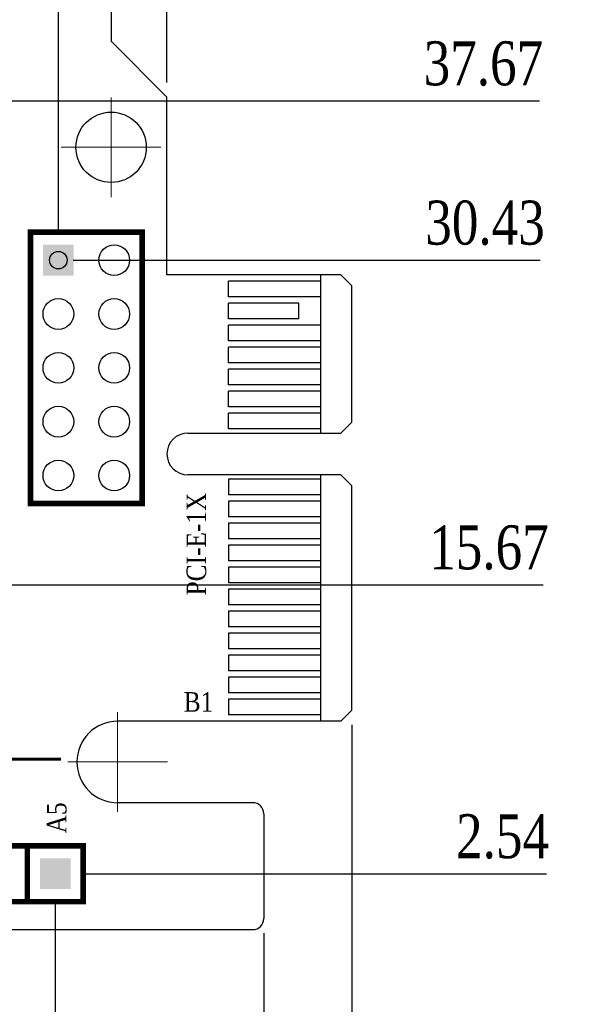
# Model space of a CAD drawing. Header units: millimetres. Extents: x 861 to 1254, y -31 to 249.
# Tile 17 of 41: x 1010 to 1047, y 74 to 141. Entities that reach past the tile are written whole.
import ezdxf
from ezdxf.enums import TextEntityAlignment as Align

# ---------------------------------------------------------------- set-up
doc = ezdxf.new("R2010")
doc.units = ezdxf.units.MM
doc.header["$LTSCALE"] = 32.67
doc.header["$PDMODE"] = 3
doc.header["$PDSIZE"] = 0.3125
doc.linetypes.add('CENTER', pattern=[0.6, 0.375, -0.075, 0.075, -0.075])
doc.layers.get('0').update_dxf_attribs({"linetype": 'CONTINUOUS'})
doc.layers.get('Defpoints').update_dxf_attribs({"linetype": 'CONTINUOUS'})
doc.layers.add('COMP_ART', color=7, linetype='CONTINUOUS')
doc.layers.add('PACKAGE_GEOMETRY_SILKSCREEN_TOP', color=7, linetype='CONTINUOUS')
for name, color, linetype, lineweight in [('中心線2', 1, 'CENTER', 15), ('尺寸標柱線', 3, 'CONTINUOUS', 15), ('文字線性', 7, 'CONTINUOUS', 25)]:
    doc.layers.add(name, color=color, linetype=linetype, lineweight=lineweight)
doc.styles.get("Standard").update_dxf_attribs({"font": 'times.ttf', "width": 0.8})
doc.dimstyles.new('ISO-25(2)', dxfattribs={"dimtxt": 3, "dimasz": 2.5, "dimexe": 1, "dimexo": 1, "dimgap": 1, "dimtad": 1, "dimlfac": 0.666667, "dimdsep": 46, "dimtxsty": 'Standard', "dimcen": 2.5, "dimclrd": 3, "dimclre": 3, "dimclrt": 2, "dimadec": 0, "dimazin": 2, "dimtfac": 1, "dimtmove": 0, "dimatfit": 3, "dimfxl": 0, "dimarcsym": 0})

# ---------------------------------------------------------------- blocks, each defined once
blk = doc.blocks.new('SQUARE_109')
blk.add_solid([(0.0275, 0.0275), (0.0275, -0.0275), (-0.0275, 0.0275), (-0.0275, -0.0275)])
blk = doc.blocks.new('ROUND_110')
blk.add_circle((0, 0), 0.0275)
blk = doc.blocks.new('*D231')
at = {"layer": 'Defpoints', "color": 0}
for p in [(1026.2, 80.178), (916.73, 79.428), (1026.2, 69.836)]:
    blk.add_point(p, dxfattribs=at)
at = {"layer": '尺寸標柱線', "color": 3, "lineweight": -2}
blk.add_line((1026.2, 79.178), (1026.2, 61.198), dxfattribs=at)
at = {"layer": '尺寸標柱線', "color": 2, "insert": (1023.669, 65.017), "char_height": 3, "attachment_point": 5, "rotation": 90}
blk.add_mtext('72.98', dxfattribs=at)
blk = doc.blocks.new('*D232')
at = {"layer": 'Defpoints', "color": 0}
for p in [(1032.2, 94.383), (916.73, 79.428), (1032.2, 69.948)]:
    blk.add_point(p, dxfattribs=at)
at = {"layer": '尺寸標柱線', "color": 3, "lineweight": -2}
blk.add_line((1032.2, 93.383), (1032.2, 61.31), dxfattribs=at)
at = {"layer": '尺寸標柱線', "color": 2, "insert": (1029.669, 65.129), "char_height": 3, "attachment_point": 5, "rotation": 90}
blk.add_mtext('76.98', dxfattribs=at)
blk = doc.blocks.new('*D233')
at = {"layer": 'Defpoints', "color": 0}
for p in [(1015.79, 169.888), (1015.79, 157.152), (916.73, 79.428)]:
    blk.add_point(p, dxfattribs=at)
at = {"layer": '尺寸標柱線', "color": 3, "lineweight": -2}
blk.add_line((1015.79, 158.152), (1015.79, 178.586), dxfattribs=at)
at = {"layer": '尺寸標柱線', "color": 2, "insert": (1013.259, 174.737), "char_height": 3, "attachment_point": 5, "rotation": 90}
blk.add_mtext('66.04', dxfattribs=at)
blk = doc.blocks.new('*D234')
at = {"layer": 'Defpoints', "color": 0}
for p in [(1023.362, 169.858), (1019.6, 136.197), (916.73, 79.428)]:
    blk.add_point(p, dxfattribs=at)
at = {"layer": '尺寸標柱線', "color": 3, "lineweight": -2}
for p, q in [((1023.362, 164.858), (1023.362, 178.475)), ((1019.6, 159.858), (1023.362, 164.858)), ((1019.6, 137.197), (1019.6, 159.858))]:
    blk.add_line(p, q, dxfattribs=at)
at = {"layer": '尺寸標柱線', "color": 2, "insert": (1020.832, 174.666), "char_height": 3, "attachment_point": 5, "rotation": 90}
blk.add_mtext('68.58', dxfattribs=at)
blk = doc.blocks.new('*D241')
at = {"layer": 'Defpoints', "color": 0}
for p in [(1011.98, 82.19), (916.73, 79.428), (1011.98, 68.153)]:
    blk.add_point(p, dxfattribs=at)
at = {"layer": '尺寸標柱線', "color": 3, "linetype": 'ByBlock', "lineweight": -2}
blk.add_line((1011.98, 81.19), (1011.98, 61.337), dxfattribs=at)
at = {"layer": '尺寸標柱線', "color": 2, "insert": (1009.449, 64.245), "char_height": 3, "attachment_point": 5, "rotation": 90}
blk.add_mtext('63.5', dxfattribs=at)
blk = doc.blocks.new('*D243')
at = {"layer": 'Defpoints', "color": 0}
for p in [(1003.609, 102.933), (1036.863, 102.933), (916.73, 79.428)]:
    blk.add_point(p, dxfattribs=at)
at = {"layer": '尺寸標柱線', "color": 3, "linetype": 'ByBlock', "lineweight": -2}
blk.add_line((1004.609, 102.933), (1045.264, 102.933), dxfattribs=at)
at = {"layer": '尺寸標柱線', "color": 2, "insert": (1041.563, 105.463), "char_height": 3, "attachment_point": 5}
blk.add_mtext('15.67', dxfattribs=at)
blk = doc.blocks.new('*D244')
at = {"layer": 'Defpoints', "color": 0}
for p in [(1013.027, 155.628), (1038.27, 155.628), (916.73, 79.428)]:
    blk.add_point(p, dxfattribs=at)
at = {"layer": '尺寸標柱線', "color": 3, "linetype": 'ByBlock', "lineweight": -2}
blk.add_line((1014.027, 155.628), (1045.098, 155.628), dxfattribs=at)
at = {"layer": '尺寸標柱線', "color": 2, "insert": (1042.184, 158.158), "char_height": 3, "attachment_point": 5}
blk.add_mtext('50.8', dxfattribs=at)
blk = doc.blocks.new('*D245')
at = {"layer": 'Defpoints', "color": 0}
for p in [(1012.19, 125.073), (1036.527, 125.073), (916.73, 79.428)]:
    blk.add_point(p, dxfattribs=at)
at = {"layer": '尺寸標柱線', "color": 3, "linetype": 'ByBlock', "lineweight": -2}
blk.add_line((1013.19, 125.073), (1045.063, 125.073), dxfattribs=at)
at = {"layer": '尺寸標柱線', "color": 2, "insert": (1041.295, 127.603), "char_height": 3, "attachment_point": 5}
blk.add_mtext('30.43', dxfattribs=at)
blk = doc.blocks.new('*D246')
at = {"layer": 'Defpoints', "color": 0}
for p in [(1013.027, 83.238), (1038.487, 83.238), (916.73, 79.428)]:
    blk.add_point(p, dxfattribs=at)
at = {"layer": '尺寸標柱線', "color": 3, "linetype": 'ByBlock', "lineweight": -2}
blk.add_line((1014.027, 83.238), (1045.49, 83.238), dxfattribs=at)
at = {"layer": '尺寸標柱線', "color": 2, "insert": (1042.489, 85.768), "char_height": 3, "attachment_point": 5}
blk.add_mtext('2.54', dxfattribs=at)
blk = doc.blocks.new('*D247')
at = {"layer": 'Defpoints', "color": 0}
for p in [(1003.609, 135.933), (1036.348, 135.933), (916.73, 79.428)]:
    blk.add_point(p, dxfattribs=at)
at = {"layer": '尺寸標柱線', "color": 3, "linetype": 'ByBlock', "lineweight": -2}
blk.add_line((1004.609, 135.933), (1045.02, 135.933), dxfattribs=at)
at = {"layer": '尺寸標柱線', "color": 2, "insert": (1041.184, 138.463), "char_height": 3, "attachment_point": 5}
blk.add_mtext('37.67', dxfattribs=at)
blk = doc.blocks.new('*D249')
at = {"layer": 'Defpoints', "color": 0}
for p in [(1010.48, 169.73), (1012.19, 126.121), (916.73, 79.428)]:
    blk.add_point(p, dxfattribs=at)
at = {"layer": '尺寸標柱線', "color": 3, "linetype": 'ByBlock', "lineweight": -2}
for p, q in [((1010.48, 164.73), (1010.48, 178.428)), ((1012.19, 159.73), (1010.48, 164.73)), ((1012.19, 127.121), (1012.19, 159.73))]:
    blk.add_line(p, q, dxfattribs=at)
at = {"layer": '尺寸標柱線', "color": 2, "insert": (1007.949, 174.579), "char_height": 3, "attachment_point": 5, "rotation": 90}
blk.add_mtext('63.64', dxfattribs=at)

msp = doc.modelspace()

# ---------------------------------------------------------------- linework, layer by layer
for p, q in [((1015.79, 157.152), (1015.79, 140.007)), ((1015.79, 140.007), (1019.6, 136.197)), ((1019.6, 124.083), (1019.6, 136.197)), ((1031.45, 124.083), (1019.6, 124.083)), ((1023.8, 122.583), (1023.8, 123.633)), ((1030.1, 123.633), (1023.8, 123.633)), ((1030.1, 113.283), (1030.1, 124.083)), ((1032.2, 123.333), (1031.45, 124.083)), ((1032.2, 114.033), (1032.2, 123.333)), ((1030.1, 122.583), (1023.8, 122.583)), ((1023.8, 121.083), (1023.8, 122.133)), ((1028.6, 122.133), (1023.8, 122.133)), ((1028.6, 121.083), (1028.6, 122.133)), ((1028.6, 121.083), (1023.8, 121.083)), ((1023.8, 119.583), (1023.8, 120.633)), ((1030.1, 120.633), (1023.8, 120.633)), ((1030.1, 119.583), (1023.8, 119.583)), ((1023.8, 118.083), (1023.8, 119.133)), ((1030.1, 119.133), (1023.8, 119.133)), ((1030.1, 118.083), (1023.8, 118.083)), ((1023.8, 116.583), (1023.8, 117.633)), ((1030.1, 117.633), (1023.8, 117.633)), ((1030.1, 116.583), (1023.8, 116.583)), ((1023.8, 115.083), (1023.8, 116.133)), ((1030.1, 116.133), (1023.8, 116.133)), ((1030.1, 115.083), (1023.8, 115.083)), ((1023.8, 113.583), (1023.8, 114.633)), ((1030.1, 114.633), (1023.8, 114.633)), ((1030.1, 113.583), (1023.8, 113.583)), ((1032.2, 114.033), (1031.45, 113.283)), ((1021.025, 113.283), (1031.45, 113.283)), ((1031.45, 110.433), (1021.025, 110.433)), ((1023.8, 110.133), (1023.8, 109.083)), ((1030.1, 110.133), (1023.8, 110.133)), ((1030.1, 93.633), (1030.1, 110.433)), ((1032.2, 109.683), (1031.45, 110.433)), ((1032.2, 94.383), (1032.2, 109.683)), ((1030.1, 109.083), (1023.8, 109.083)), ((1023.8, 108.633), (1023.8, 107.583)), ((1030.1, 108.633), (1023.8, 108.633)), ((1030.1, 107.583), (1023.8, 107.583)), ((1023.8, 107.133), (1023.8, 106.083)), ((1030.1, 107.133), (1023.8, 107.133)), ((1030.1, 106.083), (1023.8, 106.083)), ((1023.8, 105.633), (1023.8, 104.583)), ((1030.1, 105.633), (1023.8, 105.633)), ((1030.1, 104.583), (1023.8, 104.583)), ((1023.8, 104.133), (1023.8, 103.083)), ((1030.1, 104.133), (1023.8, 104.133)), ((1030.1, 103.083), (1023.8, 103.083)), ((1023.8, 102.633), (1023.8, 101.583)), ((1030.1, 102.633), (1023.8, 102.633)), ((1030.1, 101.583), (1023.8, 101.583)), ((1023.8, 101.133), (1023.8, 100.083)), ((1030.1, 101.133), (1023.8, 101.133)), ((1030.1, 100.083), (1023.8, 100.083)), ((1023.8, 99.633), (1023.8, 98.583)), ((1030.1, 99.633), (1023.8, 99.633)), ((1030.1, 98.583), (1023.8, 98.583)), ((1023.8, 98.133), (1023.8, 97.083)), ((1030.1, 98.133), (1023.8, 98.133)), ((1030.1, 97.083), (1023.8, 97.083)), ((1023.8, 96.633), (1023.8, 95.583)), ((1030.1, 96.633), (1023.8, 96.633)), ((1030.1, 95.583), (1023.8, 95.583)), ((1023.8, 95.133), (1023.8, 94.083)), ((1030.1, 95.133), (1023.8, 95.133)), ((1030.1, 94.083), (1023.8, 94.083)), ((1031.45, 93.633), (1032.2, 94.383)), ((1031.45, 93.633), (1016.225, 93.633)), ((1025.45, 88.083), (1016.225, 88.083)), ((1026.2, 87.333), (1026.2, 80.178)), ((917.48, 79.428), (1025.45, 79.428))]:
    msp.add_line(p, q)
for centre, radius in [((1015.79, 132.768), 2.4), ((1012.19, 125.073), 0.6)]:
    msp.add_circle(centre, radius)
for centre, radius, start, end in [((1021.025, 111.858), 1.425, 90, 270), ((1016.225, 90.858), 2.775, 90, 270), ((1025.45, 87.333), 0.75, 0, 90), ((1025.45, 80.178), 0.75, 270, 0)]:
    msp.add_arc(centre, radius, start, end)
at = {"layer": 'COMP_ART', "const_width": 0.381}
for points in [[(1010.285, 126.978), (1010.285, 108.486), (1017.905, 108.486), (1017.905, 126.978), (1010.285, 126.978)], [(1013.885, 81.333), (1013.885, 85.143), (991.025, 85.143), (991.025, 81.333), (1013.885, 81.333)], [(1010.075, 85.143), (1010.075, 81.333)]]:
    msp.add_lwpolyline(points, dxfattribs=at)
at = {"layer": '中心線2'}
for p, q in [((1015.79, 129.368), (1015.79, 136.168)), ((1012.39, 132.768), (1019.19, 132.768)), ((1016.225, 87.458), (1016.225, 94.258)), ((1012.825, 90.858), (1019.625, 90.858))]:
    msp.add_line(p, q, dxfattribs=at)
at = {"layer": '文字線性'}
msp.add_lwpolyline([(992.549, 91.048, 0.191, 0.191, 0), (1012.361, 91.048, 0.191, 0.191, 0)], format="xyseb", dxfattribs=at)

# ---------------------------------------------------------------- block references
at = {"layer": 'COMP_ART', "xscale": 38.09999999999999, "yscale": 38.09999999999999, "zscale": 38.09999999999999}
for name, p, rotation in [('SQUARE_109', (1012.19, 125.073), 90), ('ROUND_110', (1016, 125.073), 90), ('ROUND_110', (1012.19, 121.402), 90), ('ROUND_110', (1016, 121.402), 90), ('ROUND_110', (1012.19, 117.732), 90), ('ROUND_110', (1016, 117.732), 90), ('ROUND_110', (1012.19, 114.061), 90), ('ROUND_110', (1016, 114.061), 90), ('ROUND_110', (1012.19, 110.391), 90), ('ROUND_110', (1016, 110.391), 90), ('SQUARE_109', (1011.98, 83.238), 270)]:
    msp.add_blockref(name, p, dxfattribs=dict(at, rotation=rotation))

# ---------------------------------------------------------------- texts
at = {"layer": 'PACKAGE_GEOMETRY_SILKSCREEN_TOP', "width": 0.857143}
msp.add_text('B1', height=1.3335, dxfattribs=at).set_placement((1020.743, 94.287))
at = {"layer": '文字線性', "width": 0.857143}
for s, p in [('PCI-E-1X', (1022.267, 105.717)), ('A5', (1012.742, 87.048))]:
    msp.add_text(s, height=1.3335, rotation=90, dxfattribs=at).set_placement(p, align=Align.CENTER)

# ---------------------------------------------------------------- dimensions: what is measured, and where the dimension line sits
at = {"layer": '尺寸標柱線'}
for feature_location, offset, picture, middle in [((1015.79, 157.152), (0, 12.736), '*D233', (1013.259, 174.737)), ((1019.6, 136.197), (3.762, 33.661), '*D234', (1020.832, 174.666)), ((1032.2, 94.383), (0, -24.435), '*D232', (1029.669, 65.129)), ((1026.2, 80.178), (0, -10.342), '*D231', (1023.669, 65.017))]:
    dim = msp.add_ordinate_dim(feature_location=feature_location, offset=offset, dtype=1, origin=(916.73, 79.428), dimstyle='ISO-25(2)', dxfattribs=at)
    dim.commit()
    dim.dimension.update_dxf_attribs({"geometry": picture, "text_midpoint": middle})
for feature_location, offset, dtype, picture, middle in [((1012.19, 126.121), (-1.71, 43.609), 1, '*D249', (1007.949, 174.579)), ((1013.027, 155.628), (25.243, 0), 0, '*D244', (1042.184, 158.158)), ((1003.609, 135.933), (32.738, 0), 0, '*D247', (1041.184, 138.463)), ((1012.19, 125.073), (24.337, 0), 0, '*D245', (1041.295, 127.603)), ((1003.609, 102.933), (33.253, 0), 0, '*D243', (1041.563, 105.463)), ((1013.027, 83.238), (25.46, 0), 0, '*D246', (1042.489, 85.768)), ((1011.98, 82.19), (0, -14.038), 1, '*D241', (1009.449, 64.245))]:
    dim = msp.add_ordinate_dim(feature_location=feature_location, offset=offset, dtype=dtype, origin=(916.73, 79.428), dimstyle='ISO-25(2)', override={"dimarcsym": 1}, dxfattribs=at)
    dim.commit()
    dim.dimension.update_dxf_attribs({"geometry": picture, "text_midpoint": middle})

doc.saveas('drawing.dxf')
